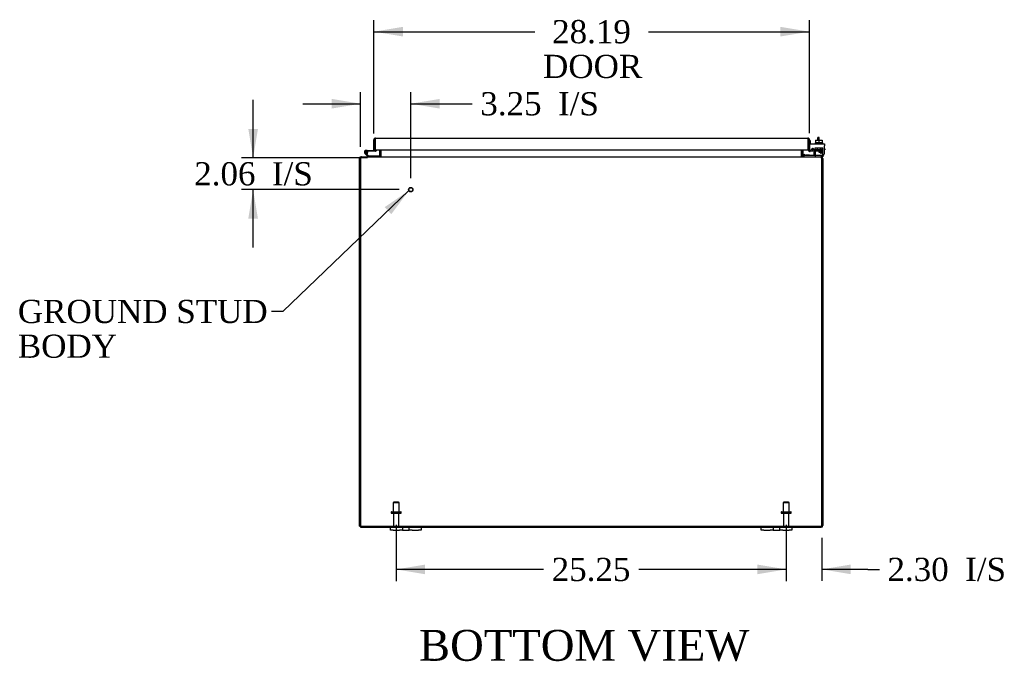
# Model space of a CAD drawing. Header units: inches. Extents: x 21 to 295, y 2 to 198.
# Tile 2 of 11: x 75 to 138, y 2 to 44. Entities that reach past the tile are written whole.
import ezdxf
from ezdxf.enums import TextEntityAlignment as Align

# ---------------------------------------------------------------- set-up
doc = ezdxf.new("R2010")
doc.units = ezdxf.units.IN
doc.header["$MEASUREMENT"] = 0
for name, color, linetype in [('COM40153-1', 7, 'CONTINUOUS'), ('COM40153-2', 7, 'CONTINUOUS'), ('COM42667', 7, 'CONTINUOUS'), ('COM42780', 7, 'CONTINUOUS'), ('COM48505', 7, 'CONTINUOUS'), ('COM48531', 7, 'CONTINUOUS'), ('COM54746-68', 7, 'CONTINUOUS'), ('COM71680-4', 7, 'CONTINUOUS'), ('COM71781-1', 7, 'CONTINUOUS'), ('DEFAULT', 7, 'CONTINUOUS'), ('FET07710', 7, 'CONTINUOUS'), ('SCC19011', 7, 'CONTINUOUS'), ('STD21878', 7, 'CONTINUOUS'), ('STD26094', 7, 'CONTINUOUS'), ('WAF25035', 7, 'CONTINUOUS')]:
    doc.layers.add(name, color=color, linetype=linetype)
doc.styles.add('SEACAD_TIMES_NEW_ROMAN', font='times.ttf')

# ---------------------------------------------------------------- blocks, each defined once
blk = doc.blocks.new('SEANNOT_GROUP1')
at = {"layer": 'DEFAULT', "linetype": 'Continuous'}
blk.add_hatch(color=136, dxfattribs=at).paths.add_polyline_path([(98.706, 30.961), (99.842, 32.485), (98.274, 31.412)])
at = {"layer": 'DEFAULT', "color": 136, "linetype": 'Continuous'}
blk.add_line((91.691, 24.659), (90.941, 24.659), dxfattribs=at)
blk.add_lwpolyline([(91.691, 24.659), (99.842, 32.485)], dxfattribs=at)
at = {"layer": 'DEFAULT', "color": 136, "linetype": 'Continuous', "style": 'SEACAD_TIMES_NEW_ROMAN'}
for s, p in [('GROUND STUD', (74.528, 25.409)), ('BODY', (74.528, 23.159))]:
    blk.add_text(s, height=1.5, dxfattribs=at).set_placement(p, align=Align.TOP_LEFT)
blk = doc.blocks.new('GDIMGGROUP4')
at = {"layer": 'DEFAULT', "linetype": 'Continuous'}
for points in [[(100.896, 7.635), (100.896, 8.26), (99.021, 7.948)], [(122.396, 7.635), (124.271, 7.948), (122.396, 8.26)]]:
    blk.add_hatch(color=136, dxfattribs=at).paths.add_polyline_path(points)
at = {"layer": 'DEFAULT', "color": 136, "linetype": 'Continuous'}
for p, q in [((99.021, 10.838), (99.021, 7.198)), ((124.271, 10.838), (124.271, 7.198)), ((108.562, 7.948), (99.021, 7.948)), ((124.271, 7.948), (114.73, 7.948))]:
    blk.add_line(p, q, dxfattribs=at)
at = {"layer": 'DEFAULT', "color": 136, "linetype": 'Continuous', "style": 'SEACAD_TIMES_NEW_ROMAN'}
blk.add_text('25.25', height=1.5, dxfattribs=at).set_placement((109.087, 8.698), align=Align.TOP_LEFT)
blk = doc.blocks.new('GDIMGGROUP10')
at = {"layer": 'DEFAULT', "linetype": 'Continuous'}
for points in [[(99.458, 43.094), (97.583, 42.781), (99.458, 42.469)], [(123.896, 43.094), (123.896, 42.469), (125.771, 42.781)]]:
    blk.add_hatch(color=136, dxfattribs=at).paths.add_polyline_path(points)
at = {"layer": 'DEFAULT', "color": 136, "linetype": 'Continuous'}
for p, q in [((97.583, 36.188), (97.583, 43.531)), ((125.771, 36.202), (125.771, 43.531)), ((97.583, 42.781), (108.007, 42.781)), ((115.348, 42.781), (125.771, 42.781))]:
    blk.add_line(p, q, dxfattribs=at)
at = {"layer": 'DEFAULT', "color": 136, "linetype": 'Continuous', "style": 'SEACAD_TIMES_NEW_ROMAN'}
for s, p in [('28.19', (109.118, 43.531)), ('DOOR', (108.532, 41.281))]:
    blk.add_text(s, height=1.5, dxfattribs=at).set_placement(p, align=Align.TOP_LEFT)
blk = doc.blocks.new('GDIMGGROUP13')
at = {"layer": 'DEFAULT', "linetype": 'Continuous'}
for points in [[(122.396, 7.639), (124.271, 7.952), (122.396, 8.264)], [(128.449, 7.639), (128.449, 8.264), (126.574, 7.952)]]:
    blk.add_hatch(color=136, dxfattribs=at).paths.add_polyline_path(points)
at = {"layer": 'DEFAULT', "color": 136, "linetype": 'Continuous'}
for p, q in [((124.271, 10.838), (124.271, 7.202)), ((126.574, 10.001), (126.574, 7.202)), ((124.271, 7.952), (120.521, 7.952)), ((129.554, 7.952), (126.574, 7.952)), ((129.554, 7.952), (130.304, 7.952))]:
    blk.add_line(p, q, dxfattribs=at)
at = {"layer": 'DEFAULT', "color": 136, "linetype": 'Continuous', "style": 'SEACAD_TIMES_NEW_ROMAN'}
for s, p in [('2.30', (130.829, 8.702)), ('I/S', (135.86, 8.702))]:
    blk.add_text(s, height=1.5, dxfattribs=at).set_placement(p, align=Align.TOP_LEFT)
blk = doc.blocks.new('GDIMGGROUP15')
at = {"layer": 'DEFAULT', "linetype": 'Continuous'}
for points in [[(94.843, 38.426), (94.843, 37.801), (96.718, 38.114)], [(101.843, 38.426), (99.968, 38.114), (101.843, 37.801)]]:
    blk.add_hatch(color=136, dxfattribs=at).paths.add_polyline_path(points)
at = {"layer": 'DEFAULT', "color": 136, "linetype": 'Continuous'}
for p, q in [((96.718, 35.321), (96.718, 38.864)), ((99.968, 33.297), (99.968, 38.864)), ((92.968, 38.114), (96.718, 38.114)), ((99.968, 38.114), (103.195, 38.114)), ((103.195, 38.114), (103.945, 38.114))]:
    blk.add_line(p, q, dxfattribs=at)
at = {"layer": 'DEFAULT', "color": 136, "linetype": 'Continuous', "style": 'SEACAD_TIMES_NEW_ROMAN'}
for s, p in [('3.25', (104.47, 38.864)), ('I/S', (109.501, 38.864))]:
    blk.add_text(s, height=1.5, dxfattribs=at).set_placement(p, align=Align.TOP_LEFT)
blk = doc.blocks.new('GDIMGGROUP16')
at = {"layer": 'DEFAULT', "linetype": 'Continuous'}
for points in [[(89.447, 36.482), (89.76, 34.607), (90.072, 36.482)], [(89.447, 30.672), (90.072, 30.672), (89.76, 32.547)]]:
    blk.add_hatch(color=136, dxfattribs=at).paths.add_polyline_path(points)
at = {"layer": 'DEFAULT', "color": 136, "linetype": 'Continuous'}
for p, q in [((89.76, 34.607), (89.76, 38.357)), ((97.163, 34.607), (89.01, 34.607)), ((99.218, 32.547), (89.01, 32.547)), ((89.76, 28.797), (89.76, 32.547))]:
    blk.add_line(p, q, dxfattribs=at)
at = {"layer": 'DEFAULT', "color": 136, "linetype": 'Continuous', "style": 'SEACAD_TIMES_NEW_ROMAN'}
for s, p in [('I/S', (90.978, 34.327)), ('2.06', (85.947, 34.327))]:
    blk.add_text(s, height=1.5, dxfattribs=at).set_placement(p, align=Align.TOP_LEFT)

msp = doc.modelspace()

# ---------------------------------------------------------------- linework, layer by layer
at = {"layer": 'COM40153-1', "color": 7}
for p, q in [((126.324, 35.751), (126.324, 35.929)), ((126.396, 35.929), (126.324, 35.929)), ((126.396, 35.751), (126.396, 35.929))]:
    msp.add_line(p, q, dxfattribs=at)
at = {"layer": 'COM40153-2', "color": 7}
for p, q in [((125.843, 35.717), (125.771, 35.717)), ((125.843, 35.525), (125.843, 35.717)), ((126.056, 35.117), (125.897, 35.117)), ((126.048, 35.189), (125.944, 35.189)), ((126.771, 35.189), (126.742, 35.189)), ((126.742, 35.117), (126.771, 35.117)), ((126.771, 35.189), (126.771, 35.117))]:
    msp.add_line(p, q, dxfattribs=at)
msp.add_arc((125.879, 35.225), 0.108, 180, 186.85453, dxfattribs=at)
at = {"layer": 'COM42667', "color": 7}
for p, q in [((125.772, 35.525), (126.742, 35.525)), ((125.772, 35.382), (125.772, 35.525)), ((125.772, 35.382), (125.772, 35.126)), ((125.886, 35.1), (125.945, 35.192)), ((126.056, 35.159), (126.056, 34.899)), ((126.405, 34.988), (126.52, 35.149)), ((126.515, 35.1), (126.436, 34.988)), ((126.515, 34.988), (126.515, 35.1)), ((126.52, 35.149), (126.545, 35.149)), ((126.545, 35.149), (126.545, 34.988)), ((126.742, 35.525), (126.742, 35.382)), ((126.742, 34.899), (126.742, 35.382)), ((126.405, 34.959), (126.405, 34.988)), ((126.515, 34.959), (126.405, 34.959)), ((126.436, 34.988), (126.515, 34.988)), ((126.515, 34.899), (126.515, 34.959)), ((126.545, 34.899), (126.515, 34.899)), ((126.545, 34.988), (126.579, 34.988)), ((126.579, 34.959), (126.545, 34.959)), ((126.545, 34.959), (126.545, 34.899)), ((126.579, 34.988), (126.579, 34.959))]:
    msp.add_line(p, q, dxfattribs=at)
for centre, radius, start, end in [((125.832, 35.126), 0.06, 180, 202.199), ((125.996, 35.159), 0.06, 0, 147.15449), ((126.181, 34.899), 0.125, 180, 270), ((126.617, 34.899), 0.125, 270, 0)]:
    msp.add_arc(centre, radius, start, end, dxfattribs=at)
at = {"layer": 'COM42780', "color": 7}
for p, q in [((126.143, 35.251), (126.643, 35.251)), ((126.143, 35.165), (126.143, 35.251)), ((126.143, 35.111), (126.143, 35.165)), ((126.143, 35.165), (126.143, 34.695)), ((126.143, 35.156), (126.643, 35.156)), ((126.198, 35.156), (126.198, 35.061)), ((126.198, 35.061), (126.588, 35.061)), ((126.268, 35.251), (126.268, 35.061)), ((126.287, 35.251), (126.287, 35.061)), ((126.5, 35.061), (126.5, 35.251)), ((126.518, 35.251), (126.518, 35.061)), ((126.588, 35.061), (126.588, 35.156)), ((126.643, 35.111), (126.643, 35.251)), ((126.643, 34.822), (126.643, 35.111)), ((125.343, 34.772), (125.41, 34.839)), ((125.343, 34.772), (125.394, 34.721)), ((125.41, 34.839), (125.461, 34.789)), ((125.495, 34.774), (126.393, 34.774)), ((125.528, 34.773), (125.528, 34.774)), ((125.588, 34.773), (125.528, 34.773)), ((125.588, 34.773), (125.588, 34.774)), ((125.616, 34.773), (125.588, 34.773)), ((125.616, 34.773), (125.616, 34.774)), ((125.778, 34.773), (125.616, 34.773)), ((125.729, 34.773), (125.729, 34.774)), ((125.778, 34.773), (125.778, 34.774)), ((126.393, 34.774), (126.643, 34.774)), ((126.643, 34.679), (126.541, 34.679)), ((126.643, 34.777), (126.643, 34.822)), ((126.643, 34.774), (126.643, 34.777)), ((126.643, 34.774), (126.643, 34.679))]:
    msp.add_line(p, q, dxfattribs=at)
for radius in [0.143, 0.048]:
    msp.add_arc((125.495, 34.822), radius, 225, 270, dxfattribs=at)
msp.add_ellipse((125.893, 35.78), major_axis=(0, -14.322), ratio=0.017455, start_param=1.503851, end_param=1.524085, dxfattribs=at)
for points, knots in [([(126.134, 34.774), (126.136, 34.774), (126.137, 34.776), (126.139, 34.779), (126.139, 34.78), (126.14, 34.782)], [0, 0, 0, 0, 0.25, 0.25, 0.3597521, 0.3597521, 0.3597521, 0.3597521]), ([(126.143, 34.695), (126.143, 34.69), (126.142, 34.686), (126.14, 34.681), (126.137, 34.679), (126.134, 34.679)], [0, 0, 0, 0, 0.5, 0.5, 1, 1, 1, 1]), ([(126.14, 34.782), (126.14, 34.782), (126.14, 34.782), (126.14, 34.784), (126.141, 34.786), (126.142, 34.792), (126.142, 34.798), (126.142, 34.809), (126.142, 34.815), (126.142, 34.822)], [0.3597521, 0.3597521, 0.3597521, 0.3597521, 0.375, 0.375, 0.5, 0.5, 0.75, 0.75, 1, 1, 1, 1])]:
    msp.add_open_spline(points, degree=3, knots=knots, dxfattribs=at)
at = {"layer": 'COM48505', "color": 7}
for p, q in [((125.271, 35.122), (125.271, 34.715)), ((125.343, 35.122), (125.343, 34.715)), ((125.343, 34.715), (125.271, 34.715)), ((126.519, 34.679), (126.538, 34.679)), ((126.538, 34.664), (126.538, 34.679)), ((126.646, 34.571), (126.574, 34.571)), ((126.646, 34.571), (126.646, 10.787)), ((96.718, 10.751), (96.718, 10.679)), ((96.718, 10.679), (98.646, 10.679)), ((100.646, 10.679), (122.646, 10.679)), ((124.646, 10.679), (126.538, 10.679))]:
    msp.add_line(p, q, dxfattribs=at)
for centre, radius, start, end in [((125.379, 34.715), 0.108, 180, 190.41945), ((125.379, 34.715), 0.036, 180, 270), ((126.538, 34.571), 0.108, 0, 90), ((126.538, 34.571), 0.036, 0, 36.28519), ((126.538, 10.787), 0.108, 270, 0)]:
    msp.add_arc(centre, radius, start, end, dxfattribs=at)
at = {"layer": 'COM48531', "color": 7}
for p, q in [((98.04, 34.715), (98.04, 35.122)), ((125.252, 35.122), (125.252, 34.715)), ((96.718, 34.571), (96.718, 10.751)), ((96.773, 34.679), (126.519, 34.679)), ((126.574, 10.751), (126.574, 34.571)), ((96.718, 10.751), (126.574, 10.751))]:
    msp.add_line(p, q, dxfattribs=at)
for points, knots in [([(96.718, 34.571), (96.721, 34.579), (96.723, 34.586), (96.727, 34.599), (96.73, 34.606), (96.734, 34.619), (96.737, 34.626), (96.741, 34.637), (96.743, 34.643), (96.748, 34.653), (96.75, 34.657), (96.755, 34.665), (96.757, 34.669), (96.764, 34.677), (96.769, 34.679), (96.773, 34.679)], [0, 0, 0, 0, 0.125, 0.125, 0.25, 0.25, 0.375, 0.375, 0.5, 0.5, 0.625, 0.625, 0.75, 0.75, 1, 1, 1, 1]), ([(98.04, 34.715), (98.04, 34.713), (98.039, 34.71), (98.037, 34.706), (98.035, 34.704), (98.029, 34.699), (98.024, 34.697), (98.011, 34.69), (98.001, 34.688), (97.982, 34.683), (97.972, 34.682), (97.952, 34.68), (97.942, 34.679), (97.932, 34.679)], [0, 0, 0, 0, 0.0625, 0.0625, 0.125, 0.125, 0.25, 0.25, 0.5, 0.5, 0.75, 0.75, 1, 1, 1, 1]), ([(125.36, 34.679), (125.35, 34.679), (125.34, 34.68), (125.321, 34.682), (125.311, 34.683), (125.291, 34.688), (125.282, 34.69), (125.268, 34.696), (125.264, 34.699), (125.258, 34.704), (125.256, 34.706), (125.254, 34.709), (125.253, 34.71), (125.253, 34.713), (125.252, 34.714), (125.252, 34.715)], [0, 0, 0, 0, 0.25, 0.25, 0.5, 0.5, 0.75, 0.75, 0.875, 0.875, 0.9375, 0.9375, 0.96875, 0.96875, 1, 1, 1, 1]), ([(126.574, 34.571), (126.572, 34.579), (126.57, 34.586), (126.565, 34.599), (126.563, 34.606), (126.558, 34.619), (126.556, 34.626), (126.551, 34.637), (126.549, 34.643), (126.544, 34.653), (126.542, 34.657), (126.538, 34.665), (126.535, 34.669), (126.528, 34.677), (126.524, 34.679), (126.519, 34.679)], [0, 0, 0, 0, 0.125, 0.125, 0.25, 0.25, 0.375, 0.375, 0.5, 0.5, 0.625, 0.625, 0.75, 0.75, 1, 1, 1, 1])]:
    msp.add_open_spline(points, degree=3, knots=knots, dxfattribs=at)
at = {"layer": 'COM54746-68', "color": 7}
for p, q in [((97.143, 35.094), (97.075, 35.094)), ((97.143, 35.094), (97.583, 35.094)), ((97.655, 35.582), (97.655, 35.582)), ((97.717, 35.122), (97.717, 35.057)), ((97.208, 34.679), (96.996, 34.891)), ((97.039, 34.936), (97.234, 34.741)), ((97.192, 34.977), (97.13, 34.977)), ((97.179, 35.032), (97.199, 35.032)), ((97.692, 35.032), (97.199, 35.032)), ((97.234, 34.741), (97.927, 34.741)), ((97.927, 34.741), (97.927, 34.679))]:
    msp.add_line(p, q, dxfattribs=at)
msp.add_circle((97.075, 34.977), 0.05, dxfattribs=at)
for centre, radius, start, end in [((97.075, 34.977), 0.117, 0, 227.60795), ((97.075, 34.977), 0.135, 24.04208, 60.07357), ((97.075, 34.977), 0.055, 0, 228.80412), ((97.075, 34.977), 0.055, 228.80412, 0), ((97.075, 34.977), 0.117, 287.02737, 0), ((97.692, 35.057), 0.025, 270, 0)]:
    msp.add_arc(centre, radius, start, end, dxfattribs=at)
at = {"layer": 'COM71680-4', "color": 7}
for p, q in [((97.949, 35.122), (97.949, 34.715)), ((98.021, 35.122), (98.021, 34.715)), ((96.718, 34.571), (96.646, 34.571)), ((96.646, 10.751), (96.646, 34.571)), ((96.754, 34.679), (96.754, 34.664)), ((96.773, 34.679), (96.754, 34.679)), ((97.949, 34.715), (98.021, 34.715)), ((96.646, 10.751), (96.718, 10.751))]:
    msp.add_line(p, q, dxfattribs=at)
for centre, radius, start, end in [((96.754, 34.571), 0.108, 90, 180), ((96.754, 34.571), 0.036, 147.12906, 180), ((97.913, 34.715), 0.036, 270, 0), ((97.913, 34.715), 0.108, 349.10341, 360)]:
    msp.add_arc(centre, radius, start, end, dxfattribs=at)
at = {"layer": 'COM71781-1', "color": 7}
for p, q in [((97.583, 35.094), (97.583, 35.781)), ((97.655, 35.883), (97.655, 35.781)), ((97.655, 35.781), (97.655, 35.883)), ((97.655, 35.094), (97.655, 35.781)), ((97.655, 35.781), (97.655, 35.122)), ((97.691, 35.889), (125.663, 35.889)), ((125.699, 35.781), (125.699, 35.883)), ((125.699, 35.883), (125.699, 35.781)), ((125.699, 35.122), (125.699, 35.781)), ((125.699, 35.781), (125.699, 35.122)), ((125.771, 35.781), (125.771, 35.122)), ((97.583, 35.094), (97.655, 35.094)), ((97.655, 35.122), (125.699, 35.122)), ((125.771, 35.122), (125.699, 35.122)), ((125.784, 35.095), (125.738, 35.04)), ((125.984, 35.117), (125.813, 35.087)), ((125.813, 35.087), (125.826, 35.016)), ((125.996, 35.046), (125.984, 35.117)), ((125.996, 35.046), (125.826, 35.016))]:
    msp.add_line(p, q, dxfattribs=at)
for centre, radius, start, end in [((97.691, 35.781), 0.108, 109.47122, 180), ((97.691, 35.781), 0.108, 90, 109.47122), ((125.663, 35.781), 0.108, 70.52878, 90), ((125.663, 35.781), 0.108, 0, 70.52878), ((125.807, 35.122), 0.108, 180, 230), ((125.807, 35.122), 0.036, 180, 230), ((125.807, 35.122), 0.036, 230, 280), ((125.807, 35.122), 0.108, 230.00006, 279.99994)]:
    msp.add_arc(centre, radius, start, end, dxfattribs=at)
for centre, start_param, end_param in [((97.691, 35.781), 3.141593, 3.48143), ((125.663, 35.781), 2.801756, 3.141593)]:
    msp.add_ellipse(centre, major_axis=(0, -0.108), ratio=0.997813, start_param=start_param, end_param=end_param, dxfattribs=at)
at = {"layer": 'FET07710', "color": 7}
for p, q in [((98.646, 10.492), (98.646, 10.679)), ((98.646, 10.679), (98.834, 10.679)), ((98.834, 10.492), (98.646, 10.492)), ((98.834, 10.679), (99.24, 10.679)), ((98.834, 10.492), (99.24, 10.492)), ((99.24, 10.679), (99.428, 10.679)), ((99.428, 10.492), (99.24, 10.492)), ((99.428, 10.679), (99.646, 10.679)), ((99.428, 10.679), (99.428, 10.492)), ((99.428, 10.492), (99.646, 10.492)), ((99.646, 10.679), (99.646, 10.679)), ((99.646, 10.679), (99.864, 10.679)), ((99.646, 10.492), (99.864, 10.492)), ((99.646, 10.492), (99.646, 10.492)), ((99.864, 10.492), (99.864, 10.679)), ((99.864, 10.679), (100.052, 10.679)), ((100.052, 10.492), (99.864, 10.492)), ((100.052, 10.679), (100.459, 10.679)), ((100.052, 10.492), (100.459, 10.492)), ((100.459, 10.679), (100.646, 10.679)), ((100.646, 10.492), (100.459, 10.492)), ((100.646, 10.679), (100.646, 10.492)), ((122.646, 10.492), (122.646, 10.679)), ((122.646, 10.679), (122.834, 10.679)), ((122.834, 10.492), (122.646, 10.492)), ((122.834, 10.679), (123.24, 10.679)), ((122.834, 10.492), (123.24, 10.492)), ((123.24, 10.679), (123.428, 10.679)), ((123.428, 10.492), (123.24, 10.492)), ((123.428, 10.679), (123.646, 10.679)), ((123.428, 10.679), (123.428, 10.492)), ((123.428, 10.492), (123.646, 10.492)), ((123.646, 10.679), (123.646, 10.679)), ((123.646, 10.679), (123.864, 10.679)), ((123.646, 10.492), (123.864, 10.492)), ((123.646, 10.492), (123.646, 10.492)), ((123.864, 10.492), (123.864, 10.679)), ((123.864, 10.679), (124.052, 10.679)), ((124.052, 10.492), (123.864, 10.492)), ((124.052, 10.679), (124.459, 10.679)), ((124.052, 10.492), (124.459, 10.492)), ((124.459, 10.679), (124.646, 10.679)), ((124.646, 10.492), (124.459, 10.492)), ((124.646, 10.679), (124.646, 10.492))]:
    msp.add_line(p, q, dxfattribs=at)
at = {"layer": 'SCC19011', "color": 7}
for p, q in [((126.178, 35.751), (126.178, 35.57)), ((126.178, 35.751), (126.393, 35.751)), ((126.393, 35.751), (126.393, 35.57)), ((126.393, 35.751), (126.608, 35.751)), ((126.608, 35.751), (126.608, 35.57))]:
    msp.add_line(p, q, dxfattribs=at)
at = {"layer": 'STD21878', "color": 7}
for radius in [0.141, 0.125]:
    msp.add_circle((99.968, 32.547), radius, dxfattribs=at)
at = {"layer": 'STD26094', "color": 7}
for p, q in [((98.871, 12.313), (98.834, 12.276)), ((98.834, 12.276), (99.209, 12.276)), ((98.834, 12.276), (98.834, 11.688)), ((99.171, 12.313), (98.871, 12.313)), ((99.209, 12.276), (99.171, 12.313)), ((99.209, 11.688), (99.209, 12.276)), ((124.121, 12.313), (124.084, 12.276)), ((124.084, 12.276), (124.459, 12.276)), ((124.084, 12.276), (124.084, 11.688)), ((124.421, 12.313), (124.121, 12.313)), ((124.459, 12.276), (124.421, 12.313)), ((124.459, 11.688), (124.459, 12.276)), ((98.696, 11.658), (98.696, 11.618)), ((98.726, 11.688), (99.316, 11.688)), ((98.726, 11.588), (99.316, 11.588)), ((98.856, 11.588), (98.856, 10.811)), ((99.186, 10.811), (99.186, 11.588)), ((99.346, 11.618), (99.346, 11.658)), ((123.946, 11.658), (123.946, 11.618)), ((123.976, 11.688), (124.566, 11.688)), ((123.976, 11.588), (124.566, 11.588)), ((124.106, 11.588), (124.106, 10.811)), ((124.436, 10.811), (124.436, 11.588)), ((124.596, 11.618), (124.596, 11.658))]:
    msp.add_line(p, q, dxfattribs=at)
for centre, radius, start, end in [((98.726, 11.658), 0.03, 90, 180), ((98.726, 11.618), 0.03, 180, 270), ((99.316, 11.658), 0.03, 0, 90), ((99.316, 11.618), 0.03, 270, 0), ((123.976, 11.658), 0.03, 90, 180), ((123.976, 11.618), 0.03, 180, 270), ((124.566, 11.658), 0.03, 0, 90), ((124.566, 11.618), 0.03, 270, 0), ((98.916, 10.811), 0.06, 180, 270), ((99.126, 10.811), 0.06, 270, 0), ((124.166, 10.811), 0.06, 180, 270), ((124.376, 10.811), 0.06, 270, 0)]:
    msp.add_arc(centre, radius, start, end, dxfattribs=at)
at = {"layer": 'WAF25035', "color": 7}
for p, q in [((126.643, 35.57), (126.143, 35.57)), ((126.143, 35.57), (126.143, 35.525)), ((126.643, 35.525), (126.643, 35.57))]:
    msp.add_line(p, q, dxfattribs=at)

# ---------------------------------------------------------------- block references
at = {"layer": 'DEFAULT', "color": 7}
for name in ['GDIMGGROUP10', 'GDIMGGROUP15', 'GDIMGGROUP16', 'SEANNOT_GROUP1', 'GDIMGGROUP4', 'GDIMGGROUP13']:
    msp.add_blockref(name, (0, 0), dxfattribs=at)

# ---------------------------------------------------------------- texts
at = {"layer": 'DEFAULT', "color": 7, "style": 'SEACAD_TIMES_NEW_ROMAN'}
msp.add_text('BOTTOM VIEW', height=2, dxfattribs=at).set_placement((100.496, 4.031), align=Align.TOP_LEFT)

doc.saveas('drawing.dxf')
